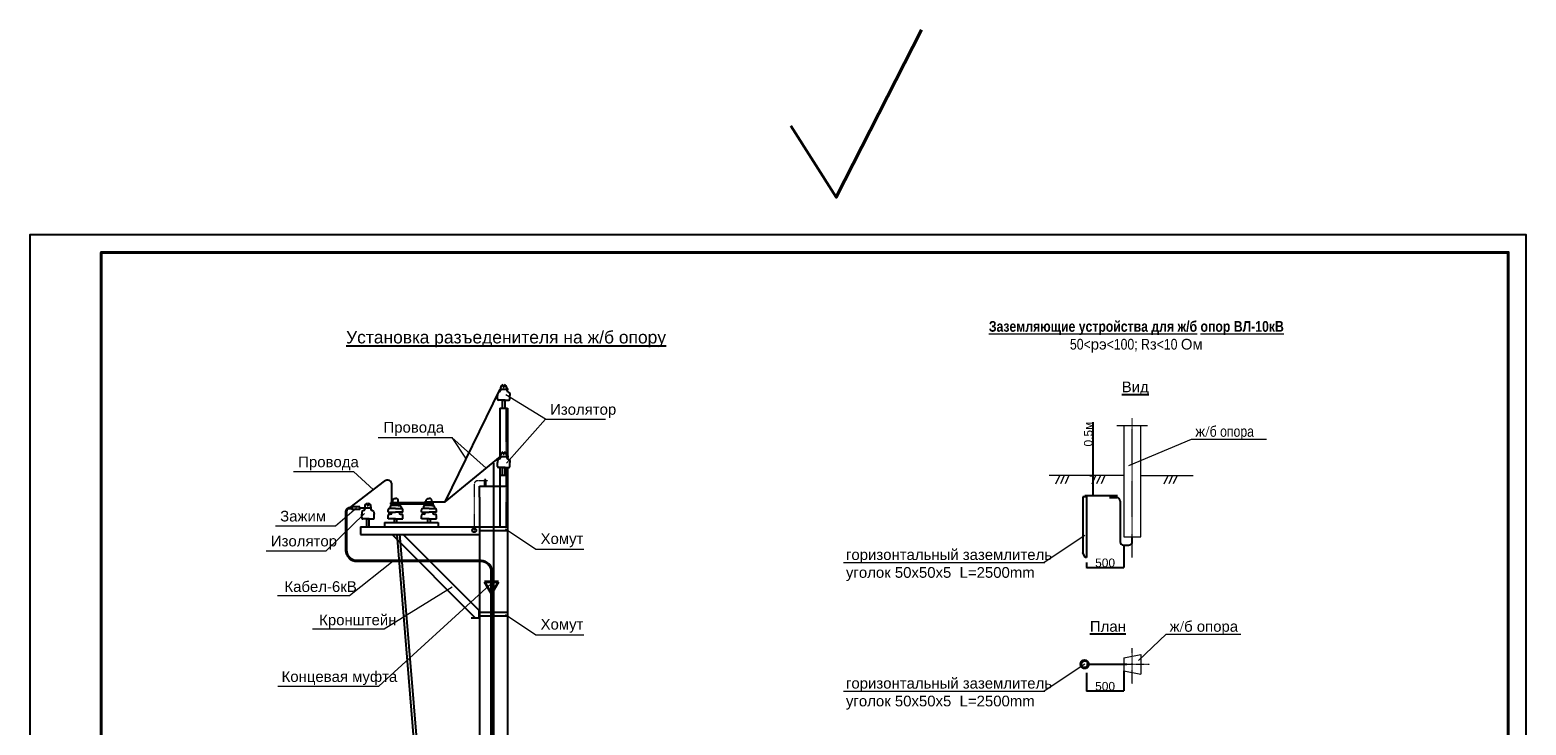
# Model space of a CAD drawing. Header units: millimetres. Extents: x -1128748 to 3035412, y -2195448 to -435774.
# Tile 152 of 159: x 1574789 to 1784789, y -1624926 to -1527331. Entities that reach past the tile are written whole.
import ezdxf

# ---------------------------------------------------------------- set-up
doc = ezdxf.new("R2010")
doc.units = ezdxf.units.MM
doc.linetypes.add('ACAD_ISO04W100', pattern=[30, 24, -3, 0, -3])
doc.linetypes.add('JIS_02_0.7', pattern=[1.35, 0.75, -0.6])
doc.layers.add('ВВГ 3х2.5', color=5, linetype='Continuous', lineweight=40)
doc.layers.add('свет', color=7, linetype='Continuous', lineweight=40)
doc.layers.add('надпис', color=7, linetype='Continuous')
doc.styles.get("Standard").update_dxf_attribs({"font": 'arial.ttf'})
doc.dimstyles.new('ISO-25', dxfattribs={"dimtxt": 2.5, "dimasz": 2.5, "dimexe": 1.25, "dimexo": 0.625, "dimtad": 1, "dimtxsty": 'Standard', "dimcen": 2.5, "dimadec": 0, "dimazin": 0, "dimtfac": 1, "dimtmove": 0, "dimatfit": 3, "dimfxl": 1, "dimarcsym": 0})

# ---------------------------------------------------------------- blocks, each defined once
blk = doc.blocks.new('_ARCHTICK')
at = {"color": 0, "linetype": 'ByBlock', "const_width": 0.15}
blk.add_lwpolyline([(-0.5, -0.5), (0.5, 0.5)], dxfattribs=at)
blk = doc.blocks.new('*D1526')
at = {"color": 0, "lineweight": -2, "transparency": 16777216}
for p, q in [((1728315, -1599731), (1728315, -1602818)), ((1723083, -1602084), (1723083, -1602818)), ((1723083, -1602817), (1728315, -1602817))]:
    blk.add_line(p, q, dxfattribs=at)
at = {"layer": 'Defpoints', "color": 0, "lineweight": 40, "transparency": 16777216}
for p in [(1728315, -1599731), (1723083, -1602083), (1728315, -1602817)]:
    blk.add_point(p, dxfattribs=at)
at = {"color": 0, "lineweight": -2, "transparency": 16777216, "xscale": 250, "yscale": 250, "zscale": 250, "rotation": 180}
blk.add_blockref('_ARCHTICK', (1723083, -1602817), dxfattribs=at)
at = {"color": 0, "lineweight": -2, "transparency": 16777216, "xscale": 250, "yscale": 250, "zscale": 250}
blk.add_blockref('_ARCHTICK', (1728315, -1602817), dxfattribs=at)
at = {"color": 0, "lineweight": 0, "transparency": 16777216, "insert": (1725699, -1602154), "char_height": 2.5, "attachment_point": 5}
blk.add_mtext('{\\H480x;500}', dxfattribs=at)
blk = doc.blocks.new('*D1527')
at = {"color": 0, "lineweight": -2, "transparency": 16777216}
for p, q in [((1724007, -1589871), (1724007, -1582377)), ((1723576, -1589871), (1724008, -1589871)), ((1724007, -1592673), (1724007, -1589871)), ((1723576, -1592673), (1724008, -1592673))]:
    blk.add_line(p, q, dxfattribs=at)
at = {"layer": 'Defpoints', "color": 0, "lineweight": 40, "transparency": 16777216}
for p in [(1723575, -1589871), (1723575, -1592673), (1724007, -1592673)]:
    blk.add_point(p, dxfattribs=at)
at = {"color": 0, "lineweight": -2, "transparency": 16777216, "xscale": 250, "yscale": 250, "zscale": 250}
for p, rotation in [((1724007, -1589871), 90), ((1724007, -1592673), 270)]:
    blk.add_blockref('_ARCHTICK', p, dxfattribs=dict(at, rotation=rotation))
at = {"color": 0, "lineweight": 0, "transparency": 16777216, "insert": (1723344, -1584076), "char_height": 2.5, "width": 575.73, "attachment_point": 5, "rotation": 90}
blk.add_mtext('{\\H480x;0.5м}', dxfattribs=at)
blk = doc.blocks.new('*D1528')
at = {"color": 0, "lineweight": -2, "transparency": 16777216}
for p, q in [((1723083, -1617578), (1723083, -1620141)), ((1728315, -1617289), (1728315, -1620141)), ((1723083, -1620140), (1728315, -1620140))]:
    blk.add_line(p, q, dxfattribs=at)
at = {"layer": 'Defpoints', "color": 0, "lineweight": 40, "transparency": 16777216}
for p in [(1723083, -1617577), (1728315, -1617288), (1728315, -1620140)]:
    blk.add_point(p, dxfattribs=at)
at = {"color": 0, "lineweight": -2, "transparency": 16777216, "xscale": 250, "yscale": 250, "zscale": 250, "rotation": 180}
blk.add_blockref('_ARCHTICK', (1723083, -1620140), dxfattribs=at)
at = {"color": 0, "lineweight": -2, "transparency": 16777216, "xscale": 250, "yscale": 250, "zscale": 250}
blk.add_blockref('_ARCHTICK', (1728315, -1620140), dxfattribs=at)
at = {"color": 0, "lineweight": 0, "transparency": 16777216, "insert": (1725699, -1619477), "char_height": 2.5, "attachment_point": 5}
blk.add_mtext('{\\H480x;500}', dxfattribs=at)

msp = doc.modelspace()

# ---------------------------------------------------------------- linework, layer by layer
at = {"color": 1, "lineweight": 25}
for p, q in [((1633083.718, -1593603.664), (1640808.329, -1577785.154)), ((1640808.329, -1577785.154), (1641980.309, -1577785.154)), ((1633083.718, -1593603.664), (1640841.785, -1587210.361)), ((1640841.785, -1587210.361), (1642013.765, -1587210.361)), ((1619721.706, -1594391.136), (1624570.226, -1590671.215)), ((1625603.896, -1593708.435), (1625603.896, -1591170.671)), ((1630168.992, -1593603.664), (1633083.718, -1593603.664)), ((1619961.613, -1594391.136), (1619721.706, -1594391.136)), ((1622762.699, -1594449.723), (1621088.681, -1594449.723))]:
    msp.add_line(p, q, dxfattribs=at)
at = {"lineweight": 25}
for p, q in [((1640418.2, -1579185.914), (1640417.778, -1578630.145)), ((1640701.192, -1578111.194), (1640699.385, -1578111.194)), ((1640841.785, -1577601.513), (1640841.785, -1577968.795)), ((1641214.022, -1577167.491), (1641214.022, -1577471.854)), ((1641214.022, -1577471.854), (1641280.934, -1577471.854)), ((1641347.846, -1577471.854), (1641280.934, -1577471.854)), ((1641347.846, -1577167.491), (1641347.846, -1577471.854)), ((1641720.083, -1577601.513), (1641720.083, -1577968.795)), ((1641860.676, -1578111.194), (1641862.483, -1578111.194)), ((1642143.668, -1579185.914), (1642144.09, -1578630.145)), ((1641280.934, -1579328.314), (1640560.6, -1579328.314)), ((1640736.03, -1580412.249), (1640736.03, -1587531.606)), ((1640736.03, -1580412.249), (1641835.158, -1580412.249)), ((1641088.764, -1579328.314), (1641088.764, -1580412.249)), ((1641088.764, -1579328.314), (1641473.104, -1579328.314)), ((1641473.104, -1579328.314), (1641088.764, -1579328.314)), ((1641088.764, -1579328.314), (1641473.104, -1579328.314)), ((1641280.934, -1579328.314), (1642001.268, -1579328.314)), ((1641473.104, -1580412.249), (1641473.104, -1579328.314)), ((1641473.104, -1579328.314), (1641473.104, -1579328.314)), ((1641835.158, -1580412.249), (1641835.158, -1587533.755)), ((1640701.192, -1587536.402), (1640699.385, -1587536.402)), ((1640841.785, -1587026.72), (1640841.785, -1587394.002)), ((1641214.022, -1586592.698), (1641214.022, -1586897.061)), ((1641214.022, -1586897.061), (1641280.934, -1586897.061)), ((1641347.846, -1586897.061), (1641280.934, -1586897.061)), ((1641347.846, -1586592.698), (1641347.846, -1586897.061)), ((1641720.083, -1587026.72), (1641720.083, -1587394.002)), ((1641860.676, -1587536.402), (1641862.483, -1587536.402)), ((1640418.2, -1588611.121), (1640417.778, -1588055.352)), ((1641280.934, -1588753.521), (1640560.6, -1588753.521)), ((1640736.03, -1588753.521), (1640736.03, -1597076.818)), ((1641088.764, -1588753.521), (1641088.764, -1589837.456)), ((1641088.764, -1588753.521), (1641473.104, -1588753.521)), ((1641473.104, -1588753.521), (1641088.764, -1588753.521)), ((1641088.764, -1588753.521), (1641473.104, -1588753.521)), ((1641280.934, -1588753.521), (1642001.268, -1588753.521)), ((1641473.104, -1589837.456), (1641473.104, -1588753.521)), ((1641473.104, -1588753.521), (1641473.104, -1588753.521)), ((1641835.158, -1588753.521), (1641835.158, -1597076.818)), ((1642143.668, -1588611.121), (1642144.09, -1588055.352)), ((1637867.931, -1592925.41), (1637867.931, -1591388.047)), ((1637867.931, -1591388.047), (1641835.158, -1591388.047)), ((1638781.728, -1590504.393), (1638581.927, -1590504.393)), ((1638581.927, -1590504.393), (1638581.927, -1591388.047)), ((1638781.728, -1591388.047), (1638781.728, -1590504.393)), ((1640736.03, -1589837.456), (1641835.158, -1589837.456)), ((1641835.158, -1591388.047), (1641835.158, -1692615.675)), ((1622154.007, -1593832.06), (1622154.007, -1594136.423)), ((1622287.831, -1593832.06), (1622287.831, -1594136.423)), ((1625732.272, -1593708.435), (1625732.272, -1593324.459)), ((1625923.522, -1593133.209), (1626112.536, -1593133.209)), ((1626301.551, -1593133.209), (1626112.536, -1593133.209)), ((1626492.801, -1593708.435), (1626492.801, -1593324.459)), ((1630425.278, -1593708.435), (1630425.278, -1593324.459)), ((1630616.528, -1593133.209), (1630805.542, -1593133.209)), ((1630994.557, -1593133.209), (1630805.542, -1593133.209)), ((1631185.807, -1593708.435), (1631185.807, -1593324.459)), ((1637867.931, -1592925.41), (1637867.931, -1692615.675)), ((1621358.185, -1595850.483), (1621357.763, -1595294.714)), ((1622220.919, -1595992.883), (1621500.585, -1595992.883)), ((1621641.177, -1594775.764), (1621639.37, -1594775.764)), ((1621781.77, -1594266.082), (1621781.77, -1594633.364)), ((1622028.749, -1595992.883), (1622028.749, -1597076.818)), ((1622028.749, -1595992.883), (1622413.09, -1595992.883)), ((1622413.09, -1595992.883), (1622028.749, -1595992.883)), ((1622028.749, -1595992.883), (1622413.09, -1595992.883)), ((1622154.007, -1594136.423), (1622220.919, -1594136.423)), ((1622287.831, -1594136.423), (1622220.919, -1594136.423)), ((1622220.919, -1595992.883), (1622941.254, -1595992.883)), ((1622413.09, -1597076.818), (1622413.09, -1595992.883)), ((1622413.09, -1595992.883), (1622413.09, -1595992.883)), ((1622660.069, -1594266.082), (1622660.069, -1594633.364)), ((1622800.661, -1594775.764), (1622802.468, -1594775.764)), ((1623083.653, -1595850.483), (1623084.075, -1595294.714)), ((1625076.644, -1595030.341), (1625076.644, -1594689.007)), ((1625076.644, -1595030.341), (1626112.536, -1595030.341)), ((1625076.644, -1595992.883), (1625076.644, -1595515.646)), ((1626112.536, -1595992.883), (1625076.644, -1595992.883)), ((1626112.536, -1594497.757), (1625267.894, -1594497.757)), ((1625403.34, -1595324.396), (1625267.894, -1595324.396)), ((1625352.007, -1594283.661), (1625352.007, -1594497.757)), ((1626492.801, -1594092.411), (1625543.257, -1594092.411)), ((1625594.59, -1595030.341), (1625594.59, -1595133.146)), ((1625732.272, -1594092.411), (1625732.272, -1593908.154)), ((1625920.366, -1595992.883), (1625920.366, -1596490.136)), ((1626112.536, -1594497.757), (1626957.178, -1594497.757)), ((1627148.428, -1595030.341), (1626112.536, -1595030.341)), ((1626112.536, -1595992.883), (1627148.428, -1595992.883)), ((1626304.706, -1596490.136), (1626304.706, -1595992.883)), ((1626492.801, -1594092.411), (1626492.801, -1593908.154)), ((1626492.801, -1594092.411), (1626681.815, -1594092.411)), ((1626630.482, -1595030.341), (1626630.482, -1595133.146)), ((1626821.732, -1595324.396), (1626957.178, -1595324.396)), ((1626873.065, -1594283.661), (1626873.065, -1594497.757)), ((1627148.428, -1595030.341), (1627148.428, -1594689.007)), ((1627148.428, -1595992.883), (1627148.428, -1595515.646)), ((1629769.65, -1595030.341), (1629769.65, -1594689.007)), ((1629769.65, -1595030.341), (1630805.542, -1595030.341)), ((1629769.65, -1595992.883), (1629769.65, -1595515.646)), ((1630805.542, -1595992.883), (1629769.65, -1595992.883)), ((1630805.542, -1594497.757), (1629960.9, -1594497.757)), ((1630096.346, -1595324.396), (1629960.9, -1595324.396)), ((1630045.013, -1594283.661), (1630045.013, -1594497.757)), ((1631185.807, -1594092.411), (1630236.263, -1594092.411)), ((1630287.596, -1595030.341), (1630287.596, -1595133.146)), ((1630425.278, -1594092.411), (1630425.278, -1593908.154)), ((1630613.372, -1595992.883), (1630613.372, -1596490.136)), ((1630805.542, -1594497.757), (1631650.184, -1594497.757)), ((1631841.434, -1595030.341), (1630805.542, -1595030.341)), ((1630805.542, -1595992.883), (1631841.434, -1595992.883)), ((1630997.712, -1596490.136), (1630997.712, -1595992.883)), ((1631185.807, -1594092.411), (1631185.807, -1593908.154)), ((1631185.807, -1594092.411), (1631374.821, -1594092.411)), ((1631323.488, -1595030.341), (1631323.488, -1595133.146)), ((1631514.738, -1595324.396), (1631650.184, -1595324.396)), ((1631566.071, -1594283.661), (1631566.071, -1594497.757)), ((1631841.434, -1595030.341), (1631841.434, -1594689.007)), ((1631841.434, -1595992.883), (1631841.434, -1595515.646)), ((1621203.362, -1597076.818), (1637867.931, -1597076.818)), ((1621203.362, -1597076.818), (1621203.362, -1598175.946)), ((1621203.362, -1597076.818), (1621203.362, -1598175.946)), ((1624534.696, -1596490.136), (1632104.824, -1596490.136)), ((1624534.696, -1596490.136), (1624534.696, -1597076.818)), ((1626667.032, -1598094.188), (1631528.856, -1657315.033)), ((1632104.824, -1596490.136), (1632104.824, -1597076.818)), ((1621203.362, -1598175.946), (1637867.931, -1598175.946)), ((1625610.705, -1598175.946), (1637342.809, -1609908.05)), ((1626277.356, -1598175.946), (1631139.18, -1657396.791)), ((1627165.106, -1598175.946), (1637794.57, -1608805.41)), ((1637794.57, -1609908.05), (1636732.327, -1609908.05)), ((1637794.57, -1608693.429), (1637794.57, -1609908.05))]:
    msp.add_line(p, q, dxfattribs=at)
at = {"color": 0, "lineweight": 0}
for p, q in [((1647157.681, -1581959.822), (1641575.42, -1578554.167)), ((1641665.875, -1588155.79), (1647157.681, -1581959.822)), ((1647157.681, -1581959.822), (1655563.891, -1581959.822)), ((1623676.741, -1584537.158), (1634008.598, -1584537.158)), ((1634008.598, -1584537.158), (1636022.356, -1587585.901)), ((1634008.598, -1584537.158), (1638825.998, -1588871.54)), ((1611797.867, -1589326.95), (1620204.078, -1589326.95)), ((1620204.078, -1589326.95), (1623021.609, -1591899.582)), ((1616371.677, -1600441.854), (1621728.041, -1595227.141)), ((1617672.625, -1596944.026), (1620634.258, -1594441.664)), ((1609266.414, -1596944.026), (1617672.625, -1596944.026)), ((1641560.851, -1597385.529), (1645815.316, -1600222.303)), ((1607965.466, -1600441.854), (1616371.677, -1600441.854)), ((1619625.167, -1606753.373), (1625781.695, -1601879.338)), ((1645815.316, -1600222.303), (1652513.7, -1600222.303)), ((1623763.793, -1619449.525), (1639341.844, -1605257.026)), ((1624502.004, -1611425.552), (1634060.949, -1605496.836)), ((1609559.588, -1606753.373), (1619625.167, -1606753.373)), ((1641560.851, -1609396.311), (1645815.316, -1612233.085)), ((1614436.425, -1611425.552), (1624502.004, -1611425.552)), ((1645815.316, -1612233.085), (1652513.7, -1612233.085)), ((1609566.075, -1619449.525), (1623763.793, -1619449.525))]:
    msp.add_line(p, q, dxfattribs=at)
at = {"color": 252, "linetype": 'JIS_02_0.7', "lineweight": 25}
for p, q in [((1641610.862, -1580412.249), (1641610.862, -1586736.893)), ((1641610.862, -1588753.521), (1641610.862, -1597076.818))]:
    msp.add_line(p, q, dxfattribs=at)
at = {"color": 4, "linetype": 'JIS_02_0.7', "lineweight": 5}
for p, q in [((1729515.135, -1601405.304), (1729515.135, -1581829.235)), ((1729515.135, -1619155.716), (1729515.135, -1614144.419)), ((1729515.135, -1619155.716), (1729515.135, -1614144.419)), ((1727113.951, -1616387.583), (1731916.318, -1616387.583))]:
    msp.add_line(p, q, dxfattribs=at)
at = {"lineweight": 5}
for p, q in [((1729008.253, -1588490.024), (1737836.716, -1584805.27)), ((1737836.716, -1584805.27), (1748341.268, -1584805.27)), ((1722874.299, -1598319.452), (1717169.856, -1602108.304)), ((1688982.893, -1602108.304), (1717221.016, -1602108.304)), ((1734249.155, -1612182.739), (1730387.146, -1615870.205)), ((1734249.155, -1612182.739), (1744753.707, -1612182.739)), ((1722874.299, -1616369.532), (1717169.856, -1620158.384)), ((1688982.893, -1620158.384), (1717221.016, -1620158.384))]:
    msp.add_line(p, q, dxfattribs=at)
at = {"color": 4, "linetype": 'ACAD_ISO04W100', "lineweight": 25}
msp.add_line((1639851.545, -1588104.881), (1639851.545, -1692615.675), dxfattribs=at)
at = {"color": 5, "linetype": 'JIS_02_0.7', "lineweight": 20}
for p, q in [((1637146.818, -1591123.564), (1637146.818, -1597584.91)), ((1639039.164, -1590623.564), (1637646.818, -1590623.564))]:
    msp.add_line(p, q, dxfattribs=at)
at = {"color": 0, "lineweight": 25}
for p, q in [((1631341.81, -1593708.435), (1625404.263, -1593708.435)), ((1625404.263, -1593708.435), (1625404.263, -1593908.154)), ((1631341.81, -1593708.435), (1631341.81, -1593908.154)), ((1631341.81, -1593908.154), (1625404.263, -1593908.154)), ((1637867.931, -1597076.818), (1641835.158, -1597076.818)), ((1637867.931, -1597586.818), (1641835.158, -1597586.818)), ((1637867.931, -1609087.6), (1641835.158, -1609087.6)), ((1637867.931, -1609597.6), (1641835.158, -1609597.6))]:
    msp.add_line(p, q, dxfattribs=at)
for p, q in [((1722558.71, -1592866.578), (1722558.71, -1600685.761)), ((1723083.375, -1592866.578), (1722558.71, -1592866.578)), ((1722857.458, -1592672.951), (1727427.792, -1592672.951)), ((1723083.375, -1592866.578), (1723083.375, -1601399.253)), ((1726315.271, -1592990.539), (1727325.476, -1592990.539)), ((1726315.271, -1592990.539), (1727325.476, -1592990.539)), ((1727805.476, -1593470.539), (1727805.476, -1599181.233)), ((1727805.476, -1593470.539), (1727805.476, -1599181.233)), ((1728285.476, -1599661.233), (1729035.135, -1599661.233)), ((1728285.476, -1599661.233), (1729035.135, -1599661.233)), ((1729515.135, -1599181.233), (1729515.135, -1598500.011)), ((1729515.135, -1599181.233), (1729515.135, -1598500.011)), ((1722915.17, -1601399.253), (1722558.71, -1600685.761)), ((1723083.375, -1601399.253), (1722915.17, -1601399.253)), ((1723083.375, -1616387.583), (1728767.423, -1616387.583))]:
    msp.add_line(p, q)
at = {"color": 5, "lineweight": 40}
for p, q in [((1619192.424, -1594949.723), (1619192.424, -1600379.338)), ((1619961.613, -1594449.723), (1619692.424, -1594449.723)), ((1620692.424, -1601879.338), (1638085.095, -1601879.338)), ((1639585.095, -1603379.338), (1639585.095, -1681409.922)), ((1639585.095, -1604795.602), (1638606.58, -1604795.602)), ((1638606.58, -1604795.602), (1639585.095, -1606510.139)), ((1639585.095, -1604795.602), (1640563.61, -1604795.602)), ((1640563.61, -1604795.602), (1639585.095, -1606510.139))]:
    msp.add_line(p, q, dxfattribs=at)
at = {"color": 217, "linetype": 'Continuous', "lineweight": 25, "ltscale": 100, "true_color": 0x93278f}
msp.add_lwpolyline([(1574788.637, -1704575.821), (1784788.637, -1704575.821), (1784788.637, -1556075.821), (1574788.637, -1556075.821)], close=True, dxfattribs=at)
at = {"color": 0, "lineweight": 25}
msp.add_lwpolyline([(1621088.681, -1594276.397), (1619961.613, -1594276.397), (1619961.613, -1594623.049), (1621088.681, -1594623.049)], close=True, dxfattribs=at)
at = {"lineweight": 25}
msp.add_circle((1637146.818, -1597584.91), 276.007, dxfattribs=at)
for centre, radius, start, end in [((1640560.6, -1579185.914), 142.4, 180, 270), ((1640699.385, -1577968.795), 142.4, 270, 0), ((1641280.934, -1577601.513), 439.149, 98.76414478, 179.99990896), ((1641280.934, -1577601.513), 439.149, 101.48059981, 180), ((1641280.934, -1577601.513), 439.149, 0.00009104, 81.23585522), ((1641280.934, -1577601.513), 439.149, 0, 78.51940019), ((1641862.483, -1577968.795), 142.4, 180, 270), ((1642001.268, -1579185.914), 142.4, 270, 0), ((1640699.385, -1587394.002), 142.4, 270, 0), ((1641280.934, -1587026.72), 439.149, 98.76414478, 179.99990896), ((1641280.934, -1587026.72), 439.149, 101.48059981, 180), ((1641280.934, -1587026.72), 439.149, 0.00009104, 81.23585522), ((1641280.934, -1587026.72), 439.149, 0, 78.51940019), ((1641862.483, -1587394.002), 142.4, 180, 270), ((1640560.6, -1588611.121), 142.4, 180, 270), ((1642001.268, -1588611.121), 142.4, 270, 0), ((1622220.919, -1594266.082), 439.149, 98.76414478, 179.99990896), ((1622220.919, -1594266.082), 439.149, 101.48059981, 180), ((1622220.919, -1594266.082), 439.149, 0.00009104, 81.23585522), ((1622220.919, -1594266.082), 439.149, 0, 78.51940019), ((1625923.522, -1593324.459), 191.25, 90, 180), ((1626301.551, -1593324.459), 191.25, 0, 90), ((1630616.528, -1593324.459), 191.25, 90, 180), ((1630994.557, -1593324.459), 191.25, 0, 90), ((1621500.585, -1595850.483), 142.4, 180, 270), ((1621639.37, -1594633.364), 142.4, 270, 0), ((1622802.468, -1594633.364), 142.4, 180, 270), ((1622941.254, -1595850.483), 142.4, 270, 0), ((1625267.894, -1594689.007), 191.25, 90, 180), ((1625267.894, -1595515.646), 191.25, 90, 180), ((1625543.257, -1594283.661), 191.25, 90, 180), ((1625403.34, -1595133.146), 191.25, 270, 0), ((1626821.732, -1595133.146), 191.25, 180, 270), ((1626681.815, -1594283.661), 191.25, 359.99999999, 90), ((1626957.178, -1594689.007), 191.25, 0, 90), ((1626957.178, -1595515.646), 191.25, 0, 90), ((1629960.9, -1594689.007), 191.25, 90, 180), ((1629960.9, -1595515.646), 191.25, 90, 180), ((1630236.263, -1594283.661), 191.25, 90, 180), ((1630096.346, -1595133.146), 191.25, 270, 0), ((1631514.738, -1595133.146), 191.25, 180, 270), ((1631374.821, -1594283.661), 191.25, 359.99999999, 90), ((1631650.184, -1594689.007), 191.25, 0, 90), ((1631650.184, -1595515.646), 191.25, 0, 90)]:
    msp.add_arc(centre, radius, start, end, dxfattribs=at)
at = {"color": 1, "lineweight": 25}
msp.add_arc((1624966.396, -1591170.671), 637.5, 0, 128.42151382, dxfattribs=at)
at = {"color": 5, "linetype": 'JIS_02_0.7', "lineweight": 20}
msp.add_arc((1637646.818, -1591123.564), 500, 90, 180, dxfattribs=at)
for centre, start, end in [((1727325.476, -1593470.539), 0, 90), ((1727325.476, -1593470.539), 0, 90), ((1728285.476, -1599181.233), 180, 270), ((1728285.476, -1599181.233), 180, 270), ((1729035.135, -1599181.233), 270, 0), ((1729035.135, -1599181.233), 270, 0)]:
    msp.add_arc(centre, 480, start, end)
at = {"color": 5, "lineweight": 40}
for centre, radius, start, end in [((1619692.424, -1594949.723), 500, 90, 180), ((1620692.424, -1600379.338), 1500, 180, 270), ((1638085.095, -1603379.338), 1500, 0, 90)]:
    msp.add_arc(centre, radius, start, end, dxfattribs=at)
at = {"lineweight": 25}
for points in [[(1640699.385, -1578111.194), (1640499.552, -1578236.288), (1640418.2, -1578654.251)], [(1641862.483, -1578111.194), (1642062.316, -1578236.288), (1642143.668, -1578654.251)], [(1640699.385, -1587536.402), (1640499.552, -1587661.495), (1640418.2, -1588079.458)], [(1641862.483, -1587536.402), (1642062.316, -1587661.495), (1642143.668, -1588079.458)], [(1621639.37, -1594775.764), (1621439.538, -1594900.857), (1621358.185, -1595318.82)], [(1622802.468, -1594775.764), (1623002.301, -1594900.857), (1623083.653, -1595318.82)]]:
    msp.add_spline(points, degree=3, dxfattribs=at)
at = {"layer": 'ВВГ 3х2.5', "color": 5, "lineweight": 40, "ltscale": 100}
msp.add_lwpolyline([(1681582.644, -1540785.564), (1687960.82, -1550819.481), (1699950.367, -1527330.621)], dxfattribs=at)
at = {"layer": 'надпис', "color": 0, "lineweight": 40}
msp.add_lwpolyline([(1584788.637, -1702075.821), (1782288.637, -1702075.821), (1782288.637, -1558575.821), (1584788.637, -1558575.821)], close=True, dxfattribs=at)
at = {"layer": 'свет', "lineweight": 20}
for p, q in [((1727364.724, -1582864.248), (1731665.545, -1582864.248)), ((1728315.135, -1582864.248), (1728315.135, -1598500.011)), ((1730715.135, -1598500.011), (1730715.135, -1582864.248)), ((1728315.135, -1589871.461), (1717869.375, -1589871.461)), ((1719294.312, -1589922.749), (1718754.89, -1591105.841)), ((1719964.892, -1589871.461), (1719425.47, -1591054.553)), ((1720612.087, -1589871.461), (1720072.665, -1591054.553)), ((1724367.634, -1589922.749), (1723828.212, -1591105.841)), ((1725038.214, -1589871.461), (1724498.792, -1591054.553)), ((1725685.409, -1589871.461), (1725145.987, -1591054.553)), ((1730715.135, -1589871.461), (1738054.364, -1589871.461)), ((1734492.861, -1589922.749), (1733953.439, -1591105.841)), ((1735163.441, -1589871.461), (1734624.019, -1591054.553)), ((1735810.636, -1589871.461), (1735271.214, -1591054.553)), ((1728315.135, -1598500.011), (1730715.135, -1598500.011)), ((1728315.135, -1615487.22), (1730715.135, -1615014.504)), ((1728315.135, -1615487.22), (1728315.135, -1617287.946)), ((1728315.135, -1615487.22), (1728315.135, -1617287.946)), ((1730715.135, -1615014.504), (1730715.135, -1617760.662)), ((1730715.135, -1615194.606), (1730715.135, -1617580.56)), ((1728315.135, -1617287.946), (1730715.135, -1617760.662))]:
    msp.add_line(p, q, dxfattribs=at)
at = {"layer": 'свет', "color": 42, "lineweight": 40}
msp.add_circle((1722821.042, -1616387.583), 522.391, dxfattribs=at)

# ---------------------------------------------------------------- texts
at = {"lineweight": 15, "insert": (1730086.915, -1570432.221), "char_height": 1500, "width": 58987.89882, "attachment_point": 5}
msp.add_mtext('{\\fArial Narrow|b1|i0|c204|p34;\\LЗаземляющие устройства для ж\\fArial Narrow|b1|i0|c186|p34;/\\fArial Narrow|b1|i0|c204|p34;б опор ВЛ\\fArial Narrow|b1|i0|c186|p34;-\\fArial Narrow|b1|i0|c204|p34;10кВ}\\P{\\fArial Narrow|b0|i0|c186|p34;50<}рэ{\\fArial Narrow|b0|i0|c186|p34;<100; R}з{\\fArial Narrow|b0|i0|c186|p34;<10 }Ом', dxfattribs=at)
at = {"color": 0}
for s, insert, char_height, width, attachment_point in [('{\\LУстановка разъеденителя на ж/б опору}', (1641617.617, -1570733.099), 1750, 46777.61455, 5), ('Хомут ', (1646465.057, -1598006.999), 1500, 22306.15024, 1), ('Хомут ', (1646465.057, -1610017.782), 1500, 22306.15024, 1)]:
    msp.add_mtext(s, dxfattribs=dict(at, insert=insert, char_height=char_height, width=width, attachment_point=attachment_point))
at = {"attachment_point": 1}
for s, insert, char_height, width in [('{\\LВид}', (1728037.918, -1576696.135), 1500, 4665.3566), ('{\\H1.042x;ж\\fTimes New Roman|b0|i0|c186|p18;/\\fArial Narrow|b0|i0|c204|p34;б опора} ', (1738346.956, -1582944.382), 1440, 23183.60535), ('горизонтальный заземлитель\\Pуголок 50х50х5  L=2500mm', (1689327.818, -1600247.417), 1500, 31163.77441), ('{\\LПлан}', (1723570.539, -1610321.851), 1500, 4889.1664), ('ж{\\fTimes New Roman|b0|i0|c186|p18;/}б опора', (1734759.394, -1610321.851), 1500, 23183.60535), ('горизонтальный заземлитель\\Pуголок 50х50х5  L=2500mm', (1689327.818, -1618297.497), 1500, 31163.77441)]:
    msp.add_mtext(s, dxfattribs=dict(at, insert=insert, char_height=char_height, width=width))
at = {"color": 0, "lineweight": 0, "char_height": 1500, "width": 22306.15024, "attachment_point": 1}
for s, insert in [('Изолятор', (1647803.491, -1579856.156)), ('Провода', (1624417.169, -1582368.096)), ('Провода', (1612443.678, -1587223.284)), ('Зажим', (1609912.225, -1594840.36)), ('Изолятор', (1608611.277, -1598338.188)), ('Кабел-6кВ', (1610512.108, -1604731.683)), ('Кронштейн', (1615388.945, -1609403.863)), ('Концевая муфта', (1610114.226, -1617363.469))]:
    msp.add_mtext(s, dxfattribs=dict(at, insert=insert))

# ---------------------------------------------------------------- dimensions: what is measured, and where the dimension line sits
at = {"lineweight": 0}
dim = msp.add_linear_dim(base=(1724006.98, -1592672.951), p1=(1723575.394, -1589871.461), p2=(1723575.394, -1592672.951), angle=90, text='{\\H480x;0.5м}', dimstyle='ISO-25', override={"dimasz": 250, "dimgap": 50, "dimblk1": 'ARCHTICK', "dimblk2": 'ARCHTICK', "dimsah": 1}, dxfattribs=at)
dim.commit()
dim.dimension.update_dxf_attribs({"geometry": '*D1527', "text_midpoint": (1724006.98, -1584076.185), "dimtype": 160})
for base, p1, p2, picture, middle in [((1728315.135, -1602816.838), (1723083.375, -1602083.467), (1728315.135, -1599730.85), '*D1526', (1725699.255, -1602816.838)), ((1728315.135, -1620139.676), (1723083.375, -1617577.382), (1728315.135, -1617287.946), '*D1528', (1725699.255, -1620139.676))]:
    dim = msp.add_linear_dim(base=base, p1=p1, p2=p2, text='{\\H480x;500}', dimstyle='ISO-25', override={"dimasz": 250, "dimgap": 50, "dimblk1": 'ARCHTICK', "dimblk2": 'ARCHTICK', "dimsah": 1}, dxfattribs=at)
    dim.commit()
    dim.dimension.update_dxf_attribs({"geometry": picture, "text_midpoint": middle, "dimtype": 160})

doc.saveas('drawing.dxf')
